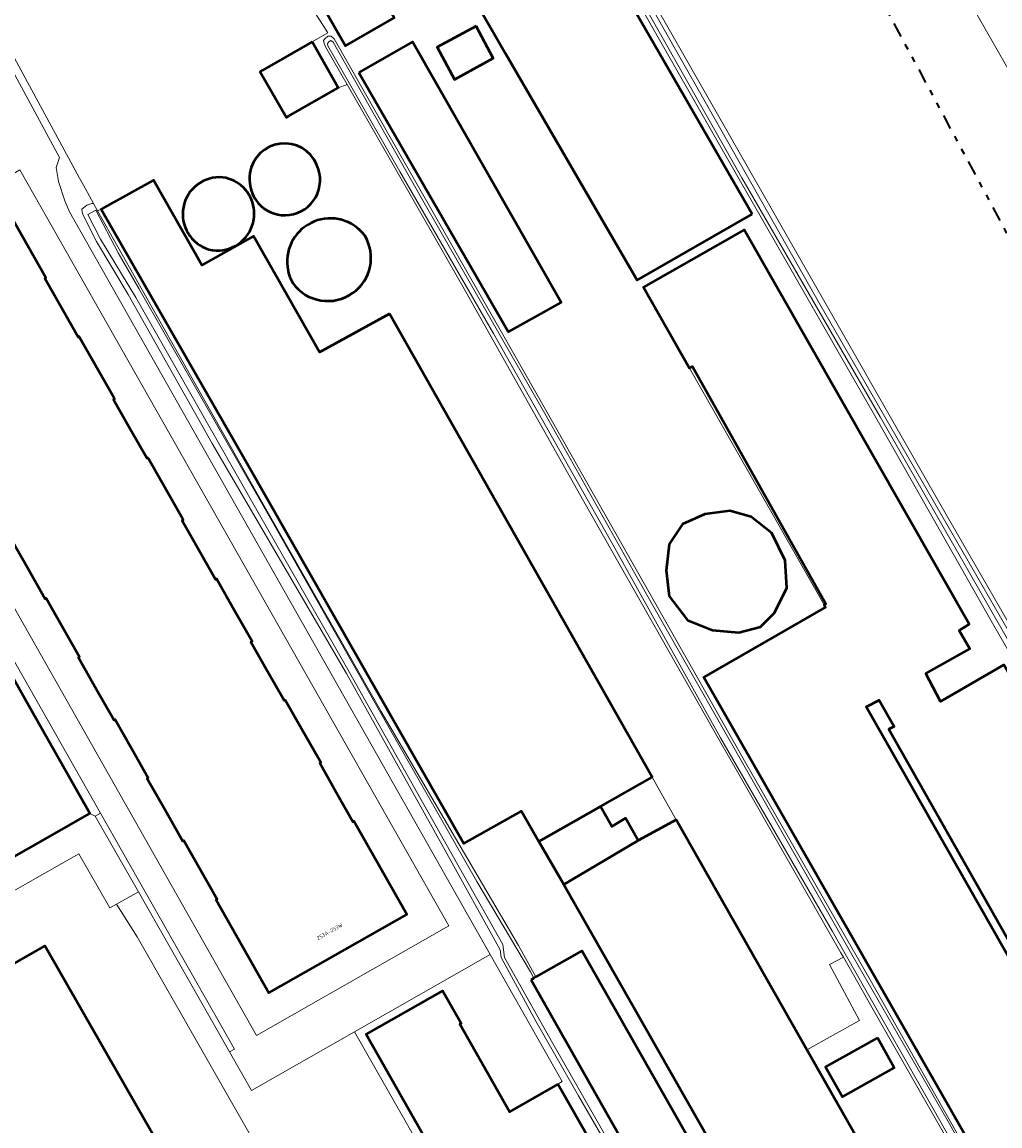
# Model space of a CAD drawing. Header units: metres. Extents: x 113441 to 115918, y 474822 to 477887.
# Tile 141 of 145: x 114426 to 114595, y 477083 to 477273. Entities that reach past the tile are written whole.
import ezdxf
from ezdxf.enums import TextEntityAlignment as Align

# ---------------------------------------------------------------- set-up
doc = ezdxf.new("R2010")
doc.units = ezdxf.units.M
doc.linetypes.add('AL-TEKENBLADGRENS', pattern=[11.5, 2.5, -1.5, 1, -1.5, 1, -1.5, 2.5])
for name, color, linetype, lineweight in [('B-WE-GR-BOUWLAND-GV', 252, 'Continuous', 13), ('B-WE-GR-GRAS-GV', 252, 'Continuous', 13), ('B-WE-GR-STRUIK-GV', 252, 'Continuous', 13), ('B-WE-OG-BEBOUWING-GV', 7, 'Continuous', 50), ('B-WE-OG-BEBOUWING-T18', 7, 'Continuous', 50), ('B-WE-OG-BEBOUWING_BASSIN-GV', 7, 'Continuous', 50), ('B-WE-OG-BEBOUWING_LOODS-GV', 7, 'Continuous', 50), ('B-WE-OG-BEBOUWING_SCHUUR-GV', 7, 'Continuous', 50), ('B-WE-OG-TERREIN_ERF-GV', 252, 'Continuous', 18), ('B-WE-OG-WATER-GV', 252, 'Continuous', 18), ('B-WE-OG-WATER_SLOOT-GV', 252, 'Continuous', 18), ('B-WE-VH-VERHARDING_GESLOTEN-GV', 252, 'Continuous', 18), ('B-WE-VH-VERHARDING_OPEN-GV', 252, 'Continuous', 18), ('X-XX-AL-TEKENBLADGRENS-G', 252, 'AL-TEKENBLADGRENS', 35)]:
    doc.layers.add(name, color=color, linetype=linetype, lineweight=lineweight)
doc.styles.add('NLCS-ISO-ANNOTATIEF-T18', font='NLCS-ISO.ttf', dxfattribs={"height": 1.8})

msp = doc.modelspace()

# ---------------------------------------------------------------- linework, layer by layer
at = {"layer": 'B-WE-GR-BOUWLAND-GV'}
for points in [[(114423.545, 477268.698), (114435.925, 477245.942), (114436.595, 477244.711), (114438.324, 477241.533), (114439.012, 477240.268), (114439.63, 477240.58), (114448.67, 477245.58), (114448.689, 477245.546), (114457.02, 477230.92), (114465.92, 477235.94), (114477.29, 477215.96), (114477.714, 477216.193), (114489.33, 477222.57), (114534.62, 477142.7), (114537.5, 477137.595), (114538.75, 477135.38), (114561.29, 477095.756), (114570.32, 477100.825), (114565.156, 477110.466), (114567.563, 477111.694), (114567.137, 477112.44), (114549.106, 477144.024), (114546.232, 477149.058), (114522.805, 477190.185), (114501.979, 477227.235), (114482.026, 477262.05), (114480.507, 477261.492), (114471.806, 477256.517), (114471.562, 477256.378), (114467.046, 477264.263), (114467.383, 477264.456), (114475.999, 477269.376), (114478.73, 477270.96), (114464.814, 477292.757)], [(114465.965, 477240.757), (114465.971, 477240.719), (114465.977, 477240.681)]]:
    msp.add_lwpolyline(points, dxfattribs=at)
for points in [[(114465.526, 477247.781, -0.7431617), (114477.1, 477247.419)], [(114465.213, 477245.709, -0.0874021), (114465.526, 477247.781)], [(114477.1, 477247.419, -0.5019341), (114471.409, 477239.523)], [(114458.214, 477233.653, -0.9023298), (114460.603, 477246.054)], [(114460.603, 477246.054, -0.3307062), (114465.965, 477240.757)], [(114465.268, 477245.03, -0.0279185), (114465.213, 477245.709)], [(114466.721, 477241.621, -0.156332), (114465.268, 477245.03)], [(114465.977, 477240.681, -0.1138986), (114465.736, 477237.861)], [(114471.409, 477239.523, -0.2218886), (114466.721, 477241.621)], [(114471.738, 477230.667, -0.7637368), (114485.064, 477236.042)], [(114465.736, 477237.861, -0.3938338), (114458.214, 477233.653)], [(114485.064, 477236.042, -0.3917983), (114483.035, 477226.142)], [(114472.663, 477227.85, -0.1004692), (114471.738, 477230.667)], [(114483.035, 477226.142, -0.4136273), (114472.663, 477227.85)]]:
    msp.add_lwpolyline(points, format="xyb", dxfattribs=at)
at = {"layer": 'B-WE-GR-GRAS-GV'}
msp.add_lwpolyline([(114599.754, 477258.088), (114570.116, 477309.948), (114569.835, 477310.44), (114569.541, 477310.715), (114569.108, 477310.759), (114568.839, 477310.614), (114568.634, 477310.504), (114528.767, 477289.283), (114528.585, 477288.72), (114528.533, 477287.986), (114530.339, 477284.164), (114559.33, 477233.374), (114584.165, 477189.839), (114608.116, 477148.298)], dxfattribs=at)
msp.add_lwpolyline([(114537.5, 477137.595), (114534.62, 477142.7), (114525.69, 477137.64), (114527.65, 477134.2), (114530.03, 477135.63), (114532.17, 477131.81), (114538.75, 477135.38)], close=True, dxfattribs=at)
at = {"layer": 'B-WE-GR-STRUIK-GV'}
msp.add_lwpolyline([(114439.519, 477136.544), (114438.615, 477136.028), (114446.055, 477122.981), (114461.773, 477095.418), (114462.61, 477095.88)], close=True, dxfattribs=at)
at = {"layer": 'B-WE-OG-BEBOUWING-GV'}
for points in [[(114551.86, 477239.73), (114524.97, 477286.34), (114505.03, 477274.88), (114509.357, 477267.42), (114531.839, 477228.654), (114532.01, 477228.36)], [(114484.113, 477284.069), (114475.719, 477279.266), (114481.766, 477268.709), (114490.146, 477273.523)], [(114475.999, 477269.376), (114467.383, 477264.456), (114467.046, 477264.263), (114471.562, 477256.378), (114471.806, 477256.517), (114480.507, 477261.492)], [(114484.04, 477264.14), (114509.799, 477219.501), (114509.84, 477219.43), (114518.94, 477224.48), (114493.28, 477269.4)], [(114489.33, 477222.57), (114477.714, 477216.193), (114477.29, 477215.96), (114465.92, 477235.94), (114457.02, 477230.92), (114448.689, 477245.546), (114448.67, 477245.58), (114439.63, 477240.58), (114464.56, 477197.14), (114502.13, 477131.29), (114512.07, 477136.88), (114515.05, 477131.63), (114525.69, 477137.64), (114534.62, 477142.7)], [(114532.17, 477131.81), (114530.03, 477135.63), (114527.65, 477134.2), (114525.69, 477137.64), (114515.05, 477131.63), (114519.39, 477124.21)], [(114440.29, 477044.416), (114442.425, 477045.639), (114447.272, 477037.179), (114445.137, 477035.956), (114462.758, 477005.203), (114484.883, 477017.826), (114484.842, 477017.898), (114467.454, 477048.214), (114469.536, 477049.408), (114464.306, 477058.527), (114462.224, 477057.333), (114429.915, 477113.662), (114407.834, 477101.061), (114422.685, 477075.142)], [(114518.367, 477089.834), (114510.023, 477085.086), (114501.451, 477100.147), (114501.668, 477100.271), (114498.463, 477105.902), (114485.307, 477098.415), (114503.325, 477066.757), (114524.608, 477078.869)], [(114573.465, 477097.83), (114564.492, 477092.822), (114567.412, 477087.642), (114576.345, 477092.671)]]:
    msp.add_lwpolyline(points, close=True, dxfattribs=at)
for points in [[(114423.988, 477184.046), (114426.951, 477178.828), (114430.013, 477173.437), (114430.195, 477173.541), (114433.06, 477168.497), (114435.924, 477163.454), (114435.741, 477163.35), (114438.803, 477157.959), (114441.864, 477152.567), (114442.047, 477152.671), (114444.911, 477147.627), (114447.775, 477142.584), (114447.592, 477142.48), (114450.654, 477137.089), (114453.715, 477131.697), (114453.898, 477131.801), (114456.762, 477126.758), (114459.626, 477121.714), (114459.444, 477121.61), (114468.546, 477105.581), (114492.333, 477119.071), (114483.217, 477135.136), (114483.034, 477135.032), (114480.172, 477140.077), (114477.309, 477145.121), (114477.492, 477145.225), (114474.432, 477150.617), (114471.372, 477156.01), (114471.19, 477155.906), (114468.327, 477160.951), (114465.465, 477165.995), (114465.647, 477166.099), (114462.588, 477171.491), (114459.528, 477176.883), (114459.345, 477176.78), (114456.483, 477181.824), (114453.62, 477186.869), (114453.803, 477186.972), (114453.704, 477187.146), (114447.795, 477197.56), (114447.683, 477197.757), (114447.501, 477197.653), (114444.638, 477202.698), (114441.776, 477207.742), (114441.959, 477207.846), (114441.873, 477207.997), (114435.938, 477218.457), (114435.839, 477218.631), (114435.656, 477218.527), (114429.931, 477228.616), (114430.114, 477228.72), (114423.994, 477239.504)], [(114630.17, 477076.88), (114626.96, 477082.67), (114626.51, 477083.46), (114636.57, 477089.28), (114595.22, 477162.05), (114584.32, 477155.76), (114581.79, 477160.6), (114589.33, 477164.85), (114587.52, 477167.98), (114589.24, 477169.08), (114550.49, 477237.01), (114533.09, 477227.15), (114541.057, 477213.168), (114541.536, 477213.449), (114564.56, 477172.6), (114564.268, 477172.434), (114564.51, 477172.01), (114543.52, 477159.93), (114551.57, 477145.89), (114597.86, 477064.79)], [(114416.489, 477124.419), (114437.708, 477136.48), (114427.247, 477154.914), (114419.844, 477167.96)], [(114616.73, 477075.42), (114571.48, 477154.86), (114573.74, 477156), (114576.32, 477151.45), (114575.42, 477150.97), (114617.28, 477077.11)]]:
    msp.add_lwpolyline(points, dxfattribs=at)
at = {"layer": 'B-WE-OG-BEBOUWING_BASSIN-GV'}
for points in [[(114477.1, 477247.419, 0.7431617), (114465.526, 477247.781)], [(114465.526, 477247.781, 0.0874021), (114465.213, 477245.709)], [(114471.409, 477239.523, 0.5019341), (114477.1, 477247.419)], [(114460.603, 477246.054, 0.9023298), (114458.214, 477233.653)], [(114465.965, 477240.757, 0.3307062), (114460.603, 477246.054)], [(114465.213, 477245.709, 0.0279185), (114465.268, 477245.03)], [(114465.268, 477245.03, 0.156332), (114466.721, 477241.621)], [(114465.736, 477237.861, 0.1138986), (114465.977, 477240.681)], [(114466.721, 477241.621, 0.2218886), (114471.409, 477239.523)], [(114485.064, 477236.042, 0.7637368), (114471.738, 477230.667)], [(114458.214, 477233.653, 0.3938338), (114465.736, 477237.861)], [(114483.035, 477226.142, 0.3917983), (114485.064, 477236.042)], [(114471.738, 477230.667, 0.1004692), (114472.663, 477227.85)], [(114472.663, 477227.85, 0.4136273), (114483.035, 477226.142)]]:
    msp.add_lwpolyline(points, format="xyb", dxfattribs=at)
msp.add_lwpolyline([(114465.977, 477240.681), (114465.971, 477240.719), (114465.965, 477240.757)], dxfattribs=at)
msp.add_lwpolyline([(114549.544, 477167.621), (114553.252, 477168.619), (114555.676, 477171.043), (114557.815, 477175.322), (114557.53, 477180.028), (114555.248, 477184.734), (114551.683, 477187.586), (114547.975, 477188.584), (114543.697, 477188.014), (114539.846, 477186.303), (114537.565, 477182.88), (114536.994, 477178.317), (114537.565, 477173.896), (114540.702, 477169.76), (114544.98, 477168.049)], close=True, dxfattribs=at)
at = {"layer": 'B-WE-OG-BEBOUWING_LOODS-GV'}
for points in [[(114573.41, 477074.45), (114561.741, 477094.963), (114561.29, 477095.756), (114538.75, 477135.38), (114532.17, 477131.81), (114519.39, 477124.21), (114554, 477063.43)], [(114513.75, 477107.83), (114529.922, 477079.296), (114545.29, 477052.18), (114545.462, 477052.274), (114545.853, 477052.485), (114548.923, 477054.151), (114552.282, 477056.048), (114554.22, 477057.12), (114522.48, 477112.79), (114514.585, 477108.305), (114514.244, 477108.111)]]:
    msp.add_lwpolyline(points, close=True, dxfattribs=at)
at = {"layer": 'B-WE-OG-BEBOUWING_SCHUUR-GV'}
msp.add_lwpolyline([(114504.296, 477272.091), (114497.551, 477268.489), (114500.558, 477262.907), (114507.233, 477266.581)], close=True, dxfattribs=at)
at = {"layer": 'B-WE-OG-TERREIN_ERF-GV'}
for points in [[(114464.814, 477292.757), (114478.73, 477270.96), (114475.999, 477269.376), (114480.507, 477261.492), (114482.026, 477262.05), (114478.29, 477268.569), (114478.009, 477269.344), (114477.949, 477269.613), (114478.192, 477269.941), (114478.703, 477270.362), (114479.305, 477270.38), (114479.794, 477269.9), (114492.259, 477248.031), (114508.848, 477218.984), (114516.232, 477206.055), (114532.338, 477177.679), (114542.35, 477159.966), (114550.294, 477145.913), (114572.385, 477107.394), (114592.387, 477072.068)], [(114618.358, 477125.718), (114593.255, 477169.227), (114573.379, 477204.282), (114546.684, 477250.837), (114525.097, 477288.706)], [(114490.146, 477273.523), (114481.766, 477268.709), (114475.719, 477279.266)], [(114554, 477063.43), (114519.39, 477124.21), (114515.05, 477131.63), (114512.07, 477136.88), (114502.13, 477131.29), (114464.56, 477197.14), (114439.63, 477240.58), (114439.012, 477240.268), (114467.028, 477190.653), (114487.899, 477154.036), (114511.58, 477113.705), (114514.585, 477108.305), (114522.48, 477112.79), (114554.22, 477057.12)], [(114597.86, 477064.79), (114551.57, 477145.89), (114543.52, 477159.93), (114564.51, 477172.01), (114564.268, 477172.434), (114541.057, 477213.168), (114533.09, 477227.15), (114550.49, 477237.01), (114589.24, 477169.08), (114587.52, 477167.98), (114589.33, 477164.85), (114581.79, 477160.6), (114584.32, 477155.76), (114595.22, 477162.05), (114636.57, 477089.28), (114626.51, 477083.46), (114626.96, 477082.67), (114630.17, 477076.88)], [(114617.28, 477077.11), (114575.42, 477150.97), (114576.32, 477151.45), (114573.74, 477156), (114571.48, 477154.86), (114616.73, 477075.42)], [(114587.273, 477077.144), (114573.511, 477101.268), (114567.563, 477111.694), (114565.156, 477110.466), (114570.32, 477100.825), (114561.29, 477095.756), (114561.741, 477094.963), (114573.41, 477074.45)]]:
    msp.add_lwpolyline(points, dxfattribs=at)
for points in [[(114505.03, 477274.88), (114524.97, 477286.34), (114551.86, 477239.73), (114532.01, 477228.36), (114531.839, 477228.654), (114509.357, 477267.42)], [(114518.94, 477224.48), (114509.84, 477219.43), (114509.799, 477219.501), (114484.04, 477264.14), (114493.28, 477269.4)], [(114541.057, 477213.168), (114564.268, 477172.434), (114564.56, 477172.6), (114541.536, 477213.449)], [(114551.683, 477187.586), (114555.248, 477184.734), (114557.53, 477180.028), (114557.815, 477175.322), (114555.676, 477171.043), (114553.252, 477168.619), (114549.544, 477167.621), (114544.98, 477168.049), (114540.702, 477169.76), (114537.565, 477173.896), (114536.994, 477178.317), (114537.565, 477182.88), (114539.846, 477186.303), (114543.697, 477188.014), (114547.975, 477188.584)], [(114576.345, 477092.671), (114567.412, 477087.642), (114564.492, 477092.822), (114573.465, 477097.83)]]:
    msp.add_lwpolyline(points, close=True, dxfattribs=at)
at = {"layer": 'B-WE-OG-WATER-GV'}
for points in [[(114527.627, 477289.386), (114527.23, 477290.028), (114526.159, 477289.239), (114525.732, 477289.025), (114525.784, 477288.937), (114550.049, 477245.991), (114573.929, 477204.814), (114617.79, 477128.197), (114637.143, 477092.84), (114637.662, 477092.396), (114638.098, 477092.583), (114638.119, 477093.412), (114625.942, 477116.378), (114596.122, 477167.692), (114563.739, 477223.815), (114527.415, 477287.9), (114527.444, 477289.027)], [(114478.731, 477268.724), (114482.457, 477262.208), (114491.108, 477247.079), (114507.237, 477219.169), (114527.887, 477182.684), (114546.367, 477149.473), (114565.706, 477116.14), (114584.203, 477083.591), (114607.829, 477041.558), (114608.357, 477041.445), (114608.796, 477041.765), (114608.912, 477042.392), (114591.712, 477072.519), (114585.625, 477083.422), (114569.241, 477111.737), (114553.251, 477139.876), (114534.432, 477172.798), (114516.323, 477204.972), (114494.869, 477242.472), (114479.642, 477269.331), (114479.251, 477269.606), (114478.916, 477269.482), (114478.674, 477269.091)]]:
    msp.add_lwpolyline(points, close=True, dxfattribs=at)
msp.add_lwpolyline([(114529.922, 477079.296), (114513.75, 477107.83), (114514.244, 477108.111), (114513.655, 477109.17), (114504.372, 477124.765), (114490.028, 477149.877), (114468.804, 477187.272), (114446.145, 477226.926), (114442.585, 477233.059), (114438.715, 477240.388), (114437.374, 477239.674), (114439.541, 477235.412), (114445.641, 477225.38), (114466.009, 477189.5), (114481.942, 477161.694), (114495.261, 477138.001), (114502.142, 477125.751), (114508.896, 477113.866), (114509.156, 477111.628), (114517.241, 477097.21), (114526.763, 477080.667)], dxfattribs=at)
at = {"layer": 'B-WE-OG-WATER_SLOOT-GV'}
for points in [[(114608.116, 477148.298), (114584.165, 477189.839), (114559.33, 477233.374), (114530.339, 477284.164), (114528.533, 477287.986), (114527.81, 477289.104), (114527.627, 477289.386), (114527.444, 477289.027), (114527.415, 477287.9), (114563.739, 477223.815), (114596.122, 477167.692)], [(114617.79, 477128.197), (114573.929, 477204.814), (114550.049, 477245.991), (114525.784, 477288.937), (114525.732, 477289.025), (114525.097, 477288.706), (114546.684, 477250.837), (114573.379, 477204.282), (114593.255, 477169.227), (114618.358, 477125.718)], [(114592.387, 477072.068), (114572.385, 477107.394), (114550.294, 477145.913), (114542.35, 477159.966), (114532.338, 477177.679), (114516.232, 477206.055), (114508.848, 477218.984), (114492.259, 477248.031), (114479.794, 477269.9), (114479.305, 477270.38), (114478.703, 477270.362), (114478.192, 477269.941), (114477.949, 477269.613), (114478.009, 477269.344), (114478.29, 477268.569), (114482.026, 477262.05), (114501.979, 477227.235), (114522.805, 477190.185), (114546.232, 477149.058), (114549.106, 477144.024), (114567.137, 477112.44), (114567.563, 477111.694), (114573.511, 477101.268), (114587.273, 477077.144)], [(114526.763, 477080.667), (114517.241, 477097.21), (114509.156, 477111.628), (114508.896, 477113.866), (114502.142, 477125.751), (114495.261, 477138.001), (114481.942, 477161.694), (114466.009, 477189.5), (114445.641, 477225.38), (114439.541, 477235.412), (114437.374, 477239.674), (114438.715, 477240.388), (114442.585, 477233.059), (114446.145, 477226.926), (114468.804, 477187.272), (114490.028, 477149.877), (114504.372, 477124.765), (114513.655, 477109.17), (114514.244, 477108.111), (114514.585, 477108.305), (114511.58, 477113.705), (114487.899, 477154.036), (114467.028, 477190.653), (114439.012, 477240.268), (114438.324, 477241.533), (114438.03, 477241.55), (114437.168, 477241.282), (114436.339, 477240.56), (114436.453, 477239.784), (114438.827, 477234.979), (114444.296, 477225.862), (114458.788, 477200.186), (114481.954, 477160.57), (114498.94, 477130.066), (114508.422, 477112.955), (114508.586, 477111.67), (114514.543, 477100.671), (114521.931, 477087.791), (114526.193, 477080.446)]]:
    msp.add_lwpolyline(points, dxfattribs=at)
msp.add_lwpolyline([(114607.829, 477041.558), (114584.203, 477083.591), (114565.706, 477116.14), (114546.367, 477149.473), (114527.887, 477182.684), (114507.237, 477219.169), (114491.108, 477247.079), (114482.457, 477262.208), (114478.731, 477268.724), (114478.674, 477269.091), (114478.916, 477269.482), (114479.251, 477269.606), (114479.642, 477269.331), (114494.869, 477242.472), (114516.323, 477204.972), (114534.432, 477172.798), (114553.251, 477139.876), (114569.241, 477111.737), (114585.625, 477083.422), (114591.712, 477072.519), (114608.912, 477042.392), (114608.796, 477041.765), (114608.357, 477041.445)], close=True, dxfattribs=at)
at = {"layer": 'B-WE-VH-VERHARDING_GESLOTEN-GV'}
for points in [[(114506.696, 477112.181), (114434.186, 477240.129), (114433.384, 477242.029), (114432.298, 477245.359), (114431.899, 477247.725), (114432.473, 477249.499), (114422.452, 477267.965), (114421.527, 477269.67), (114413.593, 477265.188), (114413.616, 477264.753), (114412.787, 477264.361), (114383.227, 477247.082), (114380.082, 477245.182), (114385.299, 477235.883), (114384.718, 477233.018), (114439.519, 477136.544), (114462.61, 477095.88), (114461.773, 477095.418), (114465.568, 477088.753), (114483.323, 477098.867)], [(114397.407, 477231.28), (114420.851, 477244.619), (114425.639, 477247.343), (114499.564, 477117.108), (114466.44, 477098.229), (114392.55, 477228.517)], [(114480.443, 477054.639), (114445.881, 477115.214), (114442.299, 477120.83), (114441.163, 477120.18), (114435.795, 477129.489), (114405.634, 477112.405), (114353.645, 477203.992), (114353.536, 477203.931), (114349.609, 477201.714), (114349.383, 477201.586), (114404.119, 477105.087), (114406.752, 477100.443), (114407.834, 477101.061), (114429.915, 477113.662), (114462.224, 477057.333), (114464.306, 477058.527), (114469.536, 477049.408), (114467.454, 477048.214), (114484.842, 477017.898), (114486.056, 477018.597), (114497.311, 477025.077)]]:
    msp.add_lwpolyline(points, close=True, dxfattribs=at)
for points in [[(114526.193, 477080.446), (114521.931, 477087.791), (114514.543, 477100.671), (114508.586, 477111.67), (114508.422, 477112.955), (114498.94, 477130.066), (114481.954, 477160.57), (114458.788, 477200.186), (114444.296, 477225.862), (114438.827, 477234.979), (114436.453, 477239.784), (114436.339, 477240.56), (114437.168, 477241.282), (114438.03, 477241.55), (114438.324, 477241.533), (114436.595, 477244.711), (114435.925, 477245.942), (114423.545, 477268.698)], [(114422.452, 477267.965), (114432.473, 477249.499), (114431.899, 477247.725), (114432.298, 477245.359), (114433.384, 477242.029), (114434.186, 477240.129), (114506.696, 477112.181), (114519.118, 477090.262), (114518.367, 477089.834), (114524.608, 477078.869)], [(114405.634, 477112.405), (114435.795, 477129.489), (114441.163, 477120.18), (114442.299, 477120.83), (114446.055, 477122.981), (114438.615, 477136.028), (114437.708, 477136.48), (114416.489, 477124.419)]]:
    msp.add_lwpolyline(points, dxfattribs=at)
at = {"layer": 'B-WE-VH-VERHARDING_OPEN-GV'}
for points in [[(114392.55, 477228.517), (114466.44, 477098.229), (114499.564, 477117.108), (114425.639, 477247.343)], [(114423.994, 477239.504), (114430.114, 477228.72), (114429.931, 477228.616), (114435.656, 477218.527), (114435.839, 477218.631), (114435.938, 477218.457), (114441.873, 477207.997), (114441.959, 477207.846), (114441.776, 477207.742), (114444.638, 477202.698), (114447.501, 477197.653), (114447.683, 477197.757), (114447.795, 477197.56), (114453.704, 477187.146), (114453.803, 477186.972), (114453.62, 477186.869), (114456.483, 477181.824), (114459.345, 477176.78), (114459.528, 477176.883), (114462.588, 477171.491), (114465.647, 477166.099), (114465.465, 477165.995), (114468.327, 477160.951), (114471.19, 477155.906), (114471.372, 477156.01), (114474.432, 477150.617), (114477.492, 477145.225), (114477.309, 477145.121), (114480.172, 477140.077), (114483.034, 477135.032), (114483.217, 477135.136), (114492.333, 477119.071), (114468.546, 477105.581), (114459.444, 477121.61), (114459.626, 477121.714), (114456.762, 477126.758), (114453.898, 477131.801), (114453.715, 477131.697), (114450.654, 477137.089), (114447.592, 477142.48), (114447.775, 477142.584), (114444.911, 477147.627), (114442.047, 477152.671), (114441.864, 477152.567), (114438.803, 477157.959), (114435.741, 477163.35), (114435.924, 477163.454), (114433.06, 477168.497), (114430.195, 477173.541), (114430.013, 477173.437), (114426.951, 477178.828), (114423.988, 477184.046)]]:
    msp.add_lwpolyline(points, dxfattribs=at)
for points in [[(114384.718, 477233.018), (114382.554, 477236.825), (114381.248, 477235.974), (114396.154, 477209.707), (114402.076, 477199.27), (114407.999, 477188.833), (114413.921, 477178.397), (114419.844, 477167.96), (114427.247, 477154.914), (114437.708, 477136.48), (114438.615, 477136.028), (114439.519, 477136.544)], [(114483.323, 477098.867), (114465.568, 477088.753), (114461.773, 477095.418), (114446.055, 477122.981), (114442.299, 477120.83), (114445.881, 477115.214), (114480.443, 477054.639), (114501.647, 477066.672)], [(114506.696, 477112.181), (114483.323, 477098.867), (114501.647, 477066.672), (114502.022, 477066.015), (114503.325, 477066.757), (114485.307, 477098.415), (114498.463, 477105.902), (114501.668, 477100.271), (114501.451, 477100.147), (114510.023, 477085.086), (114518.367, 477089.834), (114519.118, 477090.262)]]:
    msp.add_lwpolyline(points, close=True, dxfattribs=at)
at = {"layer": 'X-XX-AL-TEKENBLADGRENS-G'}
msp.add_lwpolyline([(114444.131, 477518.262), (115425.394, 475693.653), (115098.243, 474839.844), (114578.24, 475162.508), (113568.556, 477049.85), (114444.131, 477518.262)], dxfattribs=at)

# ---------------------------------------------------------------- texts
at = {"layer": 'B-WE-OG-BEBOUWING-T18', "style": 'NLCS-ISO-ANNOTATIEF-T18'}
msp.add_text('253A-253W', height=0.64, rotation=29.6, dxfattribs=at).set_placement((114479.037, 477116.129), align=Align.MIDDLE)

doc.saveas('drawing.dxf')
